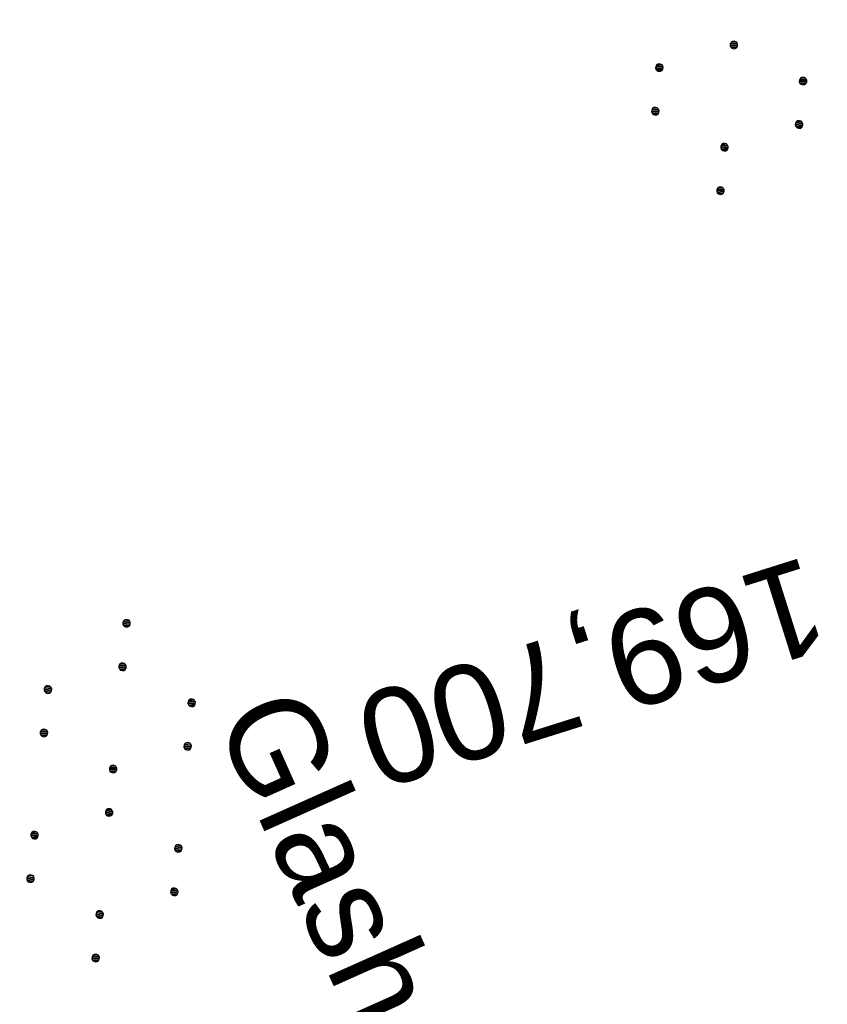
# Model space of a CAD drawing. Extents: x 509202 to 509841, y 456298 to 457260.
# Tile 10 of 56: x 509573 to 509615, y 456432 to 456483. Entities that reach past the tile are written whole.
import ezdxf
from ezdxf.enums import TextEntityAlignment as Align

# ---------------------------------------------------------------- set-up
doc = ezdxf.new("R2010")
doc.units = 0
doc.header["$LTSCALE"] = 10
doc.header["$MEASUREMENT"] = 0
doc.linetypes.add('LT00', pattern=[0])
doc.linetypes.add('LT17', pattern=[0.15, 0.1, -0.05])
doc.layers.get('0').update_dxf_attribs({"linetype": 'LT00'})
for name, color, linetype in [('--EK_ST-93-1', 30, 'LT17'), ('DFK_NUTZUNG', 250, 'LT00'), ('ORTSNAMEN', 250, 'Continuous')]:
    doc.layers.add(name, color=color, linetype=linetype)
doc.styles.add('Arial', font='ARIAL.TTF')
doc.styles.add('Beschrift', font='ARIAL.TTF')

# ---------------------------------------------------------------- blocks, each defined once
blk = doc.blocks.new('SYMB7110')
at = {"color": 0, "linetype": 'ByBlock'}
for p, q in [((-0.515, 0.392919), (-0.515, 0.367081)), ((-0.51, 0.362895), (-0.51, 0.397105)), ((-0.505, 0.399164), (-0.505, 0.360836)), ((-0.5, 0.360204), (-0.5, 0.399796)), ((-0.495, 0.399164), (-0.495, 0.360836)), ((-0.49, 0.362895), (-0.49, 0.397105)), ((-0.485, 0.392919), (-0.485, 0.367081)), ((-0.48, 0.379874), (-0.48, 0.380145)), ((-0.285, 0.392919), (-0.285, 0.367081)), ((-0.28, 0.362895), (-0.28, 0.397105)), ((-0.275, 0.399164), (-0.275, 0.360836)), ((-0.27, 0.360204), (-0.27, 0.399796)), ((-0.265, 0.399164), (-0.265, 0.360836)), ((-0.26, 0.362895), (-0.26, 0.397105)), ((-0.255, 0.392919), (-0.255, 0.367081)), ((-0.25, 0.379874), (-0.25, 0.380146)), ((0.255, 0.392919), (0.255, 0.367081)), ((0.26, 0.362895), (0.26, 0.397105)), ((0.265, 0.399164), (0.265, 0.360836)), ((0.27, 0.360204), (0.27, 0.399796)), ((0.275, 0.399164), (0.275, 0.360836)), ((0.28, 0.362895), (0.28, 0.397105)), ((0.285, 0.392919), (0.285, 0.367081)), ((0.29, 0.379874), (0.29, 0.380145)), ((0.485, 0.392919), (0.485, 0.367081)), ((0.49, 0.362895), (0.49, 0.397105)), ((0.495, 0.399164), (0.495, 0.360836)), ((0.5, 0.360204), (0.5, 0.399796)), ((0.505, 0.399164), (0.505, 0.360836)), ((0.51, 0.362895), (0.51, 0.397105)), ((0.515, 0.392919), (0.515, 0.367081)), ((0.52, 0.379874), (0.52, 0.380146)), ((-0.9, 0.012919), (-0.9, -0.012919)), ((-0.895, -0.017106), (-0.895, 0.017105)), ((-0.89, 0.019164), (-0.89, -0.019164)), ((-0.885, -0.019797), (-0.885, 0.019796)), ((-0.88, 0.019164), (-0.88, -0.019164)), ((-0.875, -0.017106), (-0.875, 0.017105)), ((-0.87, 0.012919), (-0.87, -0.012919)), ((-0.865, -0.000126), (-0.865, 0.000145)), ((-0.67, 0.012919), (-0.67, -0.012919)), ((-0.665, -0.017106), (-0.665, 0.017105)), ((-0.66, 0.019164), (-0.66, -0.019164)), ((-0.655, -0.019797), (-0.655, 0.019796)), ((-0.65, 0.019164), (-0.65, -0.019164)), ((-0.645, -0.017106), (-0.645, 0.017105)), ((-0.64, 0.012919), (-0.64, -0.012919)), ((-0.635, -0.000126), (-0.635, 0.000145)), ((-0.13, 0.012919), (-0.13, -0.012919)), ((-0.125, -0.017105), (-0.125, 0.017105)), ((-0.12, 0.019164), (-0.12, -0.019164)), ((-0.115, -0.019796), (-0.115, 0.019796)), ((-0.11, 0.019164), (-0.11, -0.019164)), ((-0.105, -0.017105), (-0.105, 0.017105)), ((-0.1, 0.012919), (-0.1, -0.012919)), ((-0.095, -0.000126), (-0.095, 0.000146)), ((0.1, 0.012919), (0.1, -0.012919)), ((0.105, -0.017105), (0.105, 0.017105)), ((0.11, 0.019164), (0.11, -0.019164)), ((0.115, -0.019796), (0.115, 0.019796)), ((0.12, 0.019164), (0.12, -0.019164)), ((0.125, -0.017105), (0.125, 0.017105)), ((0.13, 0.012919), (0.13, -0.012919)), ((0.135, -0.000126), (0.135, 0.000146)), ((0.64, 0.012919), (0.64, -0.012919)), ((0.645, -0.017105), (0.645, 0.017105)), ((0.65, 0.019164), (0.65, -0.019164)), ((0.655, -0.019796), (0.655, 0.019796)), ((0.66, 0.019164), (0.66, -0.019164)), ((0.665, -0.017105), (0.665, 0.017105)), ((0.67, 0.012919), (0.67, -0.012919)), ((0.675, -0.000126), (0.675, 0.000146)), ((0.87, 0.012919), (0.87, -0.012919)), ((0.875, -0.017105), (0.875, 0.017105)), ((0.88, 0.019164), (0.88, -0.019164)), ((0.885, -0.019796), (0.885, 0.019796)), ((0.89, 0.019164), (0.89, -0.019164)), ((0.895, -0.017105), (0.895, 0.017105)), ((0.9, 0.012919), (0.9, -0.012919)), ((0.905, -0.000126), (0.905, 0.000146)), ((-0.51, -0.397105), (-0.51, -0.362895)), ((-0.505, -0.360836), (-0.505, -0.399164)), ((-0.5, -0.399796), (-0.5, -0.360204)), ((-0.495, -0.360836), (-0.495, -0.399164)), ((-0.49, -0.397106), (-0.49, -0.362895)), ((-0.28, -0.397105), (-0.28, -0.362895)), ((-0.275, -0.360836), (-0.275, -0.399164)), ((-0.27, -0.399796), (-0.27, -0.360204)), ((-0.265, -0.360836), (-0.265, -0.399164)), ((-0.26, -0.397105), (-0.26, -0.362895)), ((0.26, -0.397105), (0.26, -0.362895)), ((0.265, -0.360836), (0.265, -0.399164)), ((0.27, -0.399796), (0.27, -0.360204)), ((0.275, -0.360836), (0.275, -0.399164)), ((0.28, -0.397105), (0.28, -0.362895)), ((0.49, -0.397105), (0.49, -0.362895)), ((0.495, -0.360836), (0.495, -0.399164)), ((0.5, -0.399796), (0.5, -0.360204)), ((0.505, -0.360836), (0.505, -0.399164)), ((0.51, -0.397105), (0.51, -0.362895)), ((-0.515, -0.367081), (-0.515, -0.392919)), ((-0.485, -0.367081), (-0.485, -0.392919)), ((-0.48, -0.380126), (-0.48, -0.379855)), ((-0.285, -0.367081), (-0.285, -0.392919)), ((-0.255, -0.367081), (-0.255, -0.392919)), ((-0.25, -0.380126), (-0.25, -0.379855)), ((0.255, -0.367081), (0.255, -0.392919)), ((0.285, -0.367081), (0.285, -0.392919)), ((0.29, -0.380126), (0.29, -0.379855)), ((0.485, -0.367081), (0.485, -0.392919)), ((0.515, -0.367081), (0.515, -0.392919)), ((0.52, -0.380126), (0.52, -0.379855))]:
    blk.add_line(p, q, dxfattribs=at)
for points in [[(-0.48, 0.38), (-0.481981, 0.388678), (-0.48753, 0.395637), (-0.49555, 0.399499), (-0.50445, 0.399499), (-0.51247, 0.395637), (-0.518019, 0.388678), (-0.52, 0.38), (-0.518019, 0.371322), (-0.51247, 0.364363), (-0.50445, 0.360501), (-0.49555, 0.360501), (-0.48753, 0.364363), (-0.481981, 0.371322), (-0.48, 0.38)], [(-0.25, 0.38), (-0.251981, 0.388678), (-0.25753, 0.395637), (-0.26555, 0.399499), (-0.27445, 0.399499), (-0.28247, 0.395637), (-0.288019, 0.388678), (-0.29, 0.38), (-0.288019, 0.371322), (-0.28247, 0.364363), (-0.27445, 0.360501), (-0.26555, 0.360501), (-0.25753, 0.364363), (-0.251981, 0.371322), (-0.25, 0.38)], [(0.29, 0.38), (0.288019, 0.388678), (0.28247, 0.395637), (0.27445, 0.399499), (0.26555, 0.399499), (0.25753, 0.395637), (0.251981, 0.388678), (0.25, 0.38), (0.251981, 0.371322), (0.25753, 0.364363), (0.26555, 0.360501), (0.27445, 0.360501), (0.28247, 0.364363), (0.288019, 0.371322), (0.29, 0.38)], [(0.52, 0.38), (0.518019, 0.388678), (0.51247, 0.395637), (0.50445, 0.399499), (0.495549, 0.399499), (0.48753, 0.395637), (0.481981, 0.388678), (0.48, 0.38), (0.481981, 0.371322), (0.48753, 0.364363), (0.495549, 0.360501), (0.50445, 0.360501), (0.51247, 0.364363), (0.518019, 0.371322), (0.52, 0.38)], [(-0.865, 0), (-0.866981, 0.008678), (-0.87253, 0.015637), (-0.88055, 0.019498), (-0.88945, 0.019498), (-0.89747, 0.015637), (-0.903019, 0.008678), (-0.905, 0)], [(-0.905, 0), (-0.903019, -0.008678), (-0.89747, -0.015637), (-0.88945, -0.019499), (-0.88055, -0.019499), (-0.87253, -0.015637), (-0.866981, -0.008678), (-0.865, 0)], [(-0.635, 0), (-0.636981, 0.008678), (-0.64253, 0.015637), (-0.65055, 0.019498), (-0.65945, 0.019498), (-0.66747, 0.015637), (-0.673019, 0.008678), (-0.675, 0)], [(-0.675, 0), (-0.673019, -0.008678), (-0.66747, -0.015637), (-0.65945, -0.019499), (-0.65055, -0.019499), (-0.64253, -0.015637), (-0.636981, -0.008678), (-0.635, 0)], [(-0.095, 0), (-0.096981, 0.008678), (-0.10253, 0.015637), (-0.11055, 0.019499), (-0.11945, 0.019499), (-0.12747, 0.015637), (-0.133019, 0.008678), (-0.135, 0)], [(-0.135, 0), (-0.133019, -0.008678), (-0.12747, -0.015637), (-0.11945, -0.019499), (-0.11055, -0.019499), (-0.10253, -0.015637), (-0.096981, -0.008678), (-0.095, 0)], [(0.135, 0), (0.133019, 0.008678), (0.12747, 0.015637), (0.11945, 0.019499), (0.11055, 0.019499), (0.10253, 0.015637), (0.096981, 0.008678), (0.095, 0)], [(0.095, 0), (0.096981, -0.008678), (0.10253, -0.015637), (0.11055, -0.019499), (0.11945, -0.019499), (0.12747, -0.015637), (0.133019, -0.008678), (0.135, 0)], [(0.675, 0), (0.673019, 0.008678), (0.66747, 0.015637), (0.65945, 0.019499), (0.65055, 0.019499), (0.64253, 0.015637), (0.636981, 0.008678), (0.635, 0)], [(0.635, 0), (0.636981, -0.008678), (0.64253, -0.015637), (0.65055, -0.019499), (0.65945, -0.019499), (0.66747, -0.015637), (0.673019, -0.008678), (0.675, 0)], [(0.905, 0), (0.903019, 0.008678), (0.89747, 0.015637), (0.88945, 0.019499), (0.88055, 0.019499), (0.87253, 0.015637), (0.866981, 0.008678), (0.865, 0)], [(0.865, 0), (0.866981, -0.008678), (0.87253, -0.015637), (0.88055, -0.019499), (0.88945, -0.019499), (0.89747, -0.015637), (0.903019, -0.008678), (0.905, 0)], [(-0.48, -0.38), (-0.481981, -0.371322), (-0.48753, -0.364363), (-0.49555, -0.360501), (-0.50445, -0.360501), (-0.51247, -0.364363), (-0.518019, -0.371322), (-0.52, -0.38), (-0.518019, -0.388678), (-0.51247, -0.395637), (-0.50445, -0.399499), (-0.49555, -0.399499), (-0.48753, -0.395637), (-0.481981, -0.388678), (-0.48, -0.38)], [(-0.25, -0.38), (-0.251981, -0.371322), (-0.25753, -0.364363), (-0.26555, -0.360501), (-0.27445, -0.360501), (-0.28247, -0.364363), (-0.288019, -0.371322), (-0.29, -0.38), (-0.288019, -0.388678), (-0.28247, -0.395637), (-0.27445, -0.399499), (-0.26555, -0.399499), (-0.25753, -0.395637), (-0.251981, -0.388678), (-0.25, -0.38)], [(0.29, -0.38), (0.288019, -0.371322), (0.28247, -0.364363), (0.27445, -0.360501), (0.26555, -0.360501), (0.25753, -0.364363), (0.251981, -0.371322), (0.25, -0.38), (0.251981, -0.388678), (0.25753, -0.395637), (0.26555, -0.399499), (0.27445, -0.399499), (0.28247, -0.395637), (0.288019, -0.388678), (0.29, -0.38)], [(0.52, -0.38), (0.518019, -0.371322), (0.51247, -0.364363), (0.50445, -0.360501), (0.495549, -0.360501), (0.48753, -0.364363), (0.481981, -0.371322), (0.48, -0.38), (0.481981, -0.388678), (0.48753, -0.395637), (0.495549, -0.399499), (0.50445, -0.399499), (0.51247, -0.395637), (0.518019, -0.388678), (0.52, -0.38)]]:
    blk.add_lwpolyline(points, dxfattribs=at)

msp = doc.modelspace()

# ---------------------------------------------------------------- block references
at = {"layer": 'DFK_NUTZUNG', "xscale": 9.999999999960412, "yscale": 10, "zscale": 10, "rotation": 264.7377000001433}
for p in [(509610.287, 456483.194), (509577.403, 456442.774)]:
    msp.add_blockref('SYMB7110', p, dxfattribs=at)

# ---------------------------------------------------------------- texts
at = {"layer": '--EK_ST-93-1', "style": 'Beschrift'}
msp.add_text('169,700', height=5, rotation=-162.477, dxfattribs=at).set_placement((509614.762, 456452.762), align=Align.MIDDLE_LEFT)
at = {"layer": 'ORTSNAMEN', "insert": (509587.374, 456448.629), "char_height": 5, "attachment_point": 1, "rotation": 294.084, "style": 'Arial'}
msp.add_mtext('Glashütte', dxfattribs=at)

doc.saveas('drawing.dxf')
